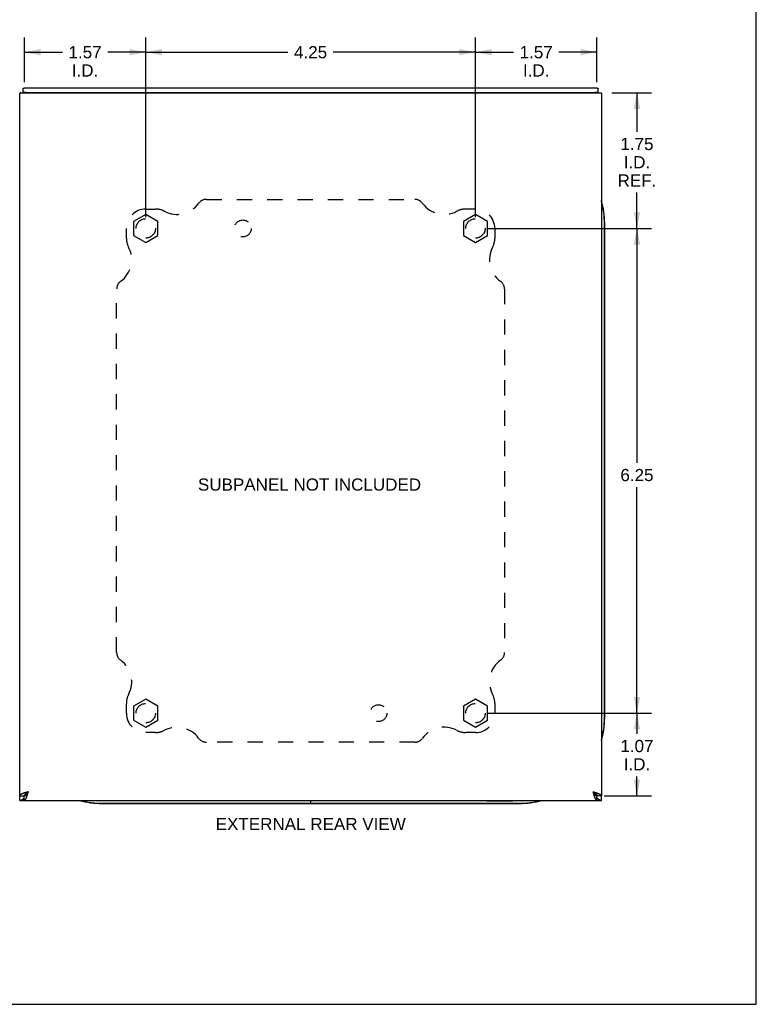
# Model space of a CAD drawing. Header units: inches. Extents: x 0 to 35.6, y 0 to 23.
# Tile 42 of 56: x 26.1 to 35.6, y 0 to 12.7. Entities that reach past the tile are written whole.
import ezdxf

# ---------------------------------------------------------------- set-up
doc = ezdxf.new("R2010")
doc.units = ezdxf.units.IN
doc.header["$LTSCALE"] = 1.957805
doc.header["$MEASUREMENT"] = 0
doc.linetypes.add('HIDDEN', pattern=[0.2, 0.1, -0.1])
doc.layers.get('0').update_dxf_attribs({"linetype": 'CONTINUOUS'})
for name, color, linetype in [('02___PRT_ALL_AXES', 7, 'CONTINUOUS'), ('06___PRT_ALL_SURFS', 7, 'CONTINUOUS'), ('DEFAULT_2', 8, 'HIDDEN'), ('DIMENSIONS', 7, 'CONTINUOUS')]:
    doc.layers.add(name, color=color, linetype=linetype)
doc.styles.get("Standard").update_dxf_attribs({"font": 'arial.ttf'})
doc.dimstyles.new('DIMSTYLE_1', dxfattribs={"dimtxt": 0.157043, "dimasz": 0.209391, "dimexe": 0.09, "dimexo": 0.07, "dimgap": 0.0375, "dimtad": 0, "dimtih": 1, "dimtoh": 1, "dimzin": 4, "dimdsep": 46, "dimtxsty": 'Standard', "dimblk": '_FILLED', "dimblk1": '_FILLED', "dimblk2": '_FILLED', "dimcen": 0.09, "dimazin": 1, "dimtfac": 1, "dimtofl": 0, "dimtmove": 0, "dimatfit": 3, "dimldrblk": '_FILLED', "dimfxl": 0, "dimtolj": 1, "dimtzin": 4, "dimarcsym": 0})

# ---------------------------------------------------------------- blocks, each defined once
blk = doc.blocks.new('_FILLED')
at = {"color": 0, "linetype": 'ByBlock'}
blk.add_solid([(0, 0), (-1, 0.2), (-1, -0.2)], dxfattribs=at)
blk = doc.blocks.new('*D3')
at = {"layer": 'DIMENSIONS', "color": 2, "linetype": 'Continuous'}
for p, q in [((33.735, 11.754), (34.246, 11.754)), ((34.058, 11.754), (34.058, 11.251)), ((34.058, 10.004), (34.058, 10.466)), ((32.123, 10.004), (34.246, 10.004))]:
    blk.add_line(p, q, dxfattribs=at)
at = {"layer": 'DIMENSIONS', "color": 2, "linetype": 'Continuous', "xscale": 0.2093908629, "yscale": 0.2093908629, "zscale": 0.2093908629}
for p, rotation in [((34.058, 11.754), 90), ((34.058, 10.004), 270)]:
    blk.add_blockref('_FILLED', p, dxfattribs=dict(at, rotation=rotation))
at = {"layer": 'DIMENSIONS', "color": 2, "linetype": 'Continuous', "insert": (34.058, 11.172), "char_height": 0.157, "width": 0.49857, "attachment_point": 2, "line_spacing_factor": 0.9}
blk.add_mtext('1.75\\PI.D.\\PREF.', dxfattribs=at)
blk = doc.blocks.new('*D4')
at = {"layer": 'DIMENSIONS', "color": 2, "linetype": 'Continuous'}
for p, q in [((32.123, 10.004), (34.246, 10.004)), ((34.058, 10.004), (34.058, 6.982)), ((34.058, 3.754), (34.058, 6.668)), ((32.123, 3.754), (34.246, 3.754))]:
    blk.add_line(p, q, dxfattribs=at)
at = {"layer": 'DIMENSIONS', "color": 2, "linetype": 'Continuous', "xscale": 0.2093908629, "yscale": 0.2093908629, "zscale": 0.2093908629}
for p, rotation in [((34.058, 10.004), 90), ((34.058, 3.754), 270)]:
    blk.add_blockref('_FILLED', p, dxfattribs=dict(at, rotation=rotation))
at = {"layer": 'DIMENSIONS', "color": 2, "linetype": 'Continuous', "insert": (34.058, 6.903), "char_height": 0.157, "width": 0.42676, "attachment_point": 2, "line_spacing_factor": 0.9}
blk.add_mtext('6.25', dxfattribs=at)
blk = doc.blocks.new('*D5')
at = {"layer": 'DIMENSIONS', "color": 2, "linetype": 'Continuous'}
for p, q in [((32.123, 3.754), (34.246, 3.754)), ((34.058, 3.754), (34.058, 3.488)), ((34.058, 2.689), (34.058, 2.938)), ((33.636, 2.689), (34.246, 2.689))]:
    blk.add_line(p, q, dxfattribs=at)
at = {"layer": 'DIMENSIONS', "color": 2, "linetype": 'Continuous', "xscale": 0.2093908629, "yscale": 0.2093908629, "zscale": 0.2093908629}
for p, rotation in [((34.058, 3.754), 90), ((34.058, 2.689), 270)]:
    blk.add_blockref('_FILLED', p, dxfattribs=dict(at, rotation=rotation))
at = {"layer": 'DIMENSIONS', "color": 2, "linetype": 'Continuous', "insert": (34.058, 3.409), "char_height": 0.157, "width": 0.42676, "attachment_point": 2, "line_spacing_factor": 0.9}
blk.add_mtext('1.07\\PI.D.', dxfattribs=at)
blk = doc.blocks.new('*D6')
at = {"layer": 'DIMENSIONS', "color": 2, "linetype": 'Continuous'}
for p, q in [((31.976, 10.151), (31.976, 12.465)), ((33.541, 11.891), (33.541, 12.465)), ((31.976, 12.277), (32.467, 12.277)), ((33.541, 12.277), (33.051, 12.277))]:
    blk.add_line(p, q, dxfattribs=at)
at = {"layer": 'DIMENSIONS', "color": 2, "linetype": 'Continuous', "xscale": 0.2093908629, "yscale": 0.2093908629, "zscale": 0.2093908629, "rotation": 180}
blk.add_blockref('_FILLED', (31.976, 12.277), dxfattribs=at)
at = {"layer": 'DIMENSIONS', "color": 2, "linetype": 'Continuous', "xscale": 0.2093908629, "yscale": 0.2093908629, "zscale": 0.2093908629}
blk.add_blockref('_FILLED', (33.541, 12.277), dxfattribs=at)
at = {"layer": 'DIMENSIONS', "color": 2, "linetype": 'Continuous', "insert": (32.759, 12.355), "char_height": 0.157, "width": 0.42676, "attachment_point": 2, "line_spacing_factor": 0.9}
blk.add_mtext('1.57\\PI.D.', dxfattribs=at)
blk = doc.blocks.new('*D7')
at = {"layer": 'DIMENSIONS', "color": 2, "linetype": 'Continuous'}
for p, q in [((27.726, 10.151), (27.726, 12.465)), ((31.976, 10.151), (31.976, 12.465)), ((27.726, 12.277), (29.559, 12.277)), ((31.976, 12.277), (30.143, 12.277))]:
    blk.add_line(p, q, dxfattribs=at)
at = {"layer": 'DIMENSIONS', "color": 2, "linetype": 'Continuous', "xscale": 0.2093908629, "yscale": 0.2093908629, "zscale": 0.2093908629, "rotation": 180}
blk.add_blockref('_FILLED', (27.726, 12.277), dxfattribs=at)
at = {"layer": 'DIMENSIONS', "color": 2, "linetype": 'Continuous', "xscale": 0.2093908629, "yscale": 0.2093908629, "zscale": 0.2093908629}
blk.add_blockref('_FILLED', (31.976, 12.277), dxfattribs=at)
at = {"layer": 'DIMENSIONS', "color": 2, "linetype": 'Continuous', "insert": (29.851, 12.355), "char_height": 0.157, "width": 0.42676, "attachment_point": 2, "line_spacing_factor": 0.9}
blk.add_mtext('4.25', dxfattribs=at)
blk = doc.blocks.new('*D8')
at = {"layer": 'DIMENSIONS', "color": 2, "linetype": 'Continuous'}
for p, q in [((26.161, 11.891), (26.161, 12.465)), ((27.726, 10.151), (27.726, 12.465)), ((26.161, 12.277), (26.652, 12.277)), ((27.726, 12.277), (27.236, 12.277))]:
    blk.add_line(p, q, dxfattribs=at)
at = {"layer": 'DIMENSIONS', "color": 2, "linetype": 'Continuous', "xscale": 0.2093908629, "yscale": 0.2093908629, "zscale": 0.2093908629, "rotation": 180}
blk.add_blockref('_FILLED', (26.161, 12.277), dxfattribs=at)
at = {"layer": 'DIMENSIONS', "color": 2, "linetype": 'Continuous', "xscale": 0.2093908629, "yscale": 0.2093908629, "zscale": 0.2093908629}
blk.add_blockref('_FILLED', (27.726, 12.277), dxfattribs=at)
at = {"layer": 'DIMENSIONS', "color": 2, "linetype": 'Continuous', "insert": (26.944, 12.355), "char_height": 0.157, "width": 0.42676, "attachment_point": 2, "line_spacing_factor": 0.9}
blk.add_mtext('1.57\\PI.D.', dxfattribs=at)

msp = doc.modelspace()

# ---------------------------------------------------------------- linework, layer by layer
at = {"color": 7, "linetype": 'Continuous'}
for p, q in [((35.596, 0), (35.596, 23.033)), ((26.145, 11.754), (26.145, 11.809)), ((33.557, 11.754), (33.557, 11.809)), ((26.185, 11.757), (33.517, 11.757)), ((33.638, 3.692), (33.638, 10.067)), ((33.642, 3.692), (33.642, 10.067)), ((26.101, 2.689), (26.16, 2.689)), ((26.101, 2.629), (26.101, 2.689)), ((26.16, 2.689), (26.162, 2.689)), ((26.16, 2.629), (26.16, 2.689)), ((26.161, 2.691), (26.161, 2.689)), ((26.162, 2.689), (26.163, 2.69)), ((33.489, 2.741), (33.492, 2.736)), ((33.539, 2.69), (33.54, 2.689)), ((33.54, 2.689), (33.542, 2.689)), ((33.541, 2.691), (33.541, 2.689)), ((33.601, 2.689), (33.542, 2.689)), ((33.542, 2.629), (33.542, 2.689)), ((33.601, 2.629), (33.601, 2.689)), ((27.164, 2.592), (29.849, 2.592)), ((27.164, 2.589), (29.849, 2.589)), ((29.849, 2.629), (29.849, 2.589)), ((29.851, 2.629), (29.851, 2.589)), ((29.851, 2.592), (32.539, 2.592)), ((29.851, 2.589), (32.539, 2.589)), ((32.123, 2.624), (32.123, 2.629)), ((32.123, 2.624), (32.46, 2.624)), ((32.46, 2.624), (32.46, 2.629)), ((0, 0), (35.596, 0))]:
    msp.add_line(p, q, dxfattribs=at)
at = {"color": 3, "linetype": 'Continuous'}
for p, q in [((26.185, 11.816), (33.517, 11.816)), ((26.101, 2.689), (26.101, 11.744)), ((26.114, 11.754), (33.588, 11.754)), ((33.601, 11.744), (33.601, 2.689)), ((26.213, 2.741), (26.202, 2.738)), ((33.489, 2.741), (33.492, 2.73)), ((26.101, 2.629), (33.601, 2.629))]:
    msp.add_line(p, q, dxfattribs=at)
for points in [[(26.145, 11.809), (26.145, 11.809), (26.145, 11.81), (26.146, 11.81), (26.146, 11.811), (26.147, 11.811), (26.147, 11.811), (26.148, 11.812), (26.149, 11.812), (26.15, 11.812), (26.151, 11.813), (26.153, 11.813), (26.154, 11.813), (26.155, 11.814), (26.157, 11.814), (26.158, 11.814), (26.16, 11.815), (26.162, 11.815), (26.164, 11.815), (26.166, 11.815), (26.168, 11.815), (26.17, 11.816), (26.172, 11.816), (26.174, 11.816), (26.176, 11.816), (26.178, 11.816), (26.181, 11.816), (26.183, 11.816), (26.185, 11.816)], [(33.517, 11.816), (33.519, 11.816), (33.522, 11.816), (33.524, 11.816), (33.526, 11.816), (33.528, 11.816), (33.53, 11.816), (33.532, 11.816), (33.534, 11.815), (33.536, 11.815), (33.538, 11.815), (33.54, 11.815), (33.542, 11.815), (33.544, 11.814), (33.545, 11.814), (33.547, 11.814), (33.548, 11.813), (33.55, 11.813), (33.551, 11.813), (33.552, 11.812), (33.553, 11.812), (33.554, 11.812), (33.555, 11.811), (33.556, 11.811), (33.556, 11.811), (33.557, 11.81), (33.557, 11.81), (33.557, 11.809), (33.557, 11.809)], [(26.114, 11.754), (26.112, 11.753), (26.11, 11.752), (26.108, 11.751), (26.107, 11.751), (26.106, 11.75), (26.104, 11.749), (26.103, 11.748), (26.103, 11.748), (26.102, 11.747), (26.101, 11.746), (26.101, 11.745), (26.101, 11.744)], [(33.588, 11.754), (33.59, 11.753), (33.592, 11.752), (33.594, 11.751), (33.595, 11.751), (33.597, 11.75), (33.598, 11.749), (33.599, 11.748), (33.6, 11.748), (33.6, 11.747), (33.601, 11.746), (33.601, 11.745), (33.601, 11.744)], [(26.202, 2.738), (26.197, 2.737), (26.191, 2.735), (26.186, 2.733), (26.181, 2.732), (26.175, 2.73), (26.17, 2.728), (26.165, 2.727), (26.16, 2.725), (26.156, 2.724), (26.151, 2.722), (26.146, 2.72), (26.142, 2.719), (26.138, 2.717), (26.134, 2.715), (26.13, 2.714), (26.127, 2.712), (26.123, 2.711), (26.12, 2.709), (26.117, 2.707), (26.114, 2.706), (26.112, 2.704), (26.11, 2.702), (26.108, 2.701), (26.106, 2.699), (26.104, 2.698), (26.103, 2.696), (26.102, 2.694), (26.102, 2.693), (26.101, 2.691), (26.101, 2.689)], [(26.16, 2.629), (26.162, 2.63), (26.163, 2.63), (26.165, 2.631), (26.167, 2.632), (26.168, 2.633), (26.17, 2.634), (26.172, 2.636), (26.173, 2.638), (26.175, 2.64), (26.177, 2.643), (26.178, 2.645), (26.18, 2.648), (26.182, 2.651), (26.183, 2.655), (26.185, 2.658), (26.187, 2.662), (26.188, 2.666), (26.19, 2.67), (26.192, 2.675), (26.193, 2.679), (26.195, 2.684), (26.197, 2.689), (26.198, 2.694), (26.2, 2.699), (26.202, 2.704), (26.203, 2.709), (26.205, 2.714), (26.207, 2.72), (26.208, 2.725), (26.21, 2.73), (26.213, 2.741)], [(33.489, 2.741), (33.5, 2.738), (33.506, 2.737), (33.511, 2.735), (33.516, 2.733), (33.522, 2.732), (33.527, 2.73), (33.532, 2.728), (33.537, 2.727), (33.542, 2.725), (33.547, 2.724), (33.551, 2.722), (33.556, 2.72), (33.56, 2.719), (33.564, 2.717), (33.568, 2.715), (33.572, 2.714), (33.576, 2.712), (33.579, 2.711), (33.582, 2.709), (33.585, 2.707), (33.588, 2.706), (33.59, 2.704), (33.593, 2.702), (33.595, 2.701), (33.596, 2.699), (33.598, 2.698), (33.599, 2.696), (33.6, 2.694), (33.601, 2.693), (33.601, 2.691), (33.601, 2.689)], [(33.492, 2.73), (33.494, 2.725), (33.496, 2.72), (33.497, 2.714), (33.499, 2.709), (33.501, 2.704), (33.502, 2.699), (33.504, 2.693), (33.506, 2.689), (33.507, 2.684), (33.509, 2.679), (33.511, 2.675), (33.512, 2.67), (33.514, 2.666), (33.516, 2.662), (33.517, 2.658), (33.519, 2.655), (33.521, 2.651), (33.522, 2.648), (33.524, 2.645), (33.526, 2.643), (33.527, 2.64), (33.529, 2.638), (33.531, 2.636), (33.532, 2.634), (33.534, 2.633), (33.536, 2.632), (33.537, 2.631), (33.539, 2.63), (33.54, 2.63), (33.542, 2.629)], [(26.101, 2.629), (26.103, 2.629), (26.104, 2.629), (26.106, 2.63), (26.107, 2.63), (26.109, 2.63), (26.11, 2.63), (26.112, 2.631), (26.113, 2.631), (26.115, 2.631), (26.116, 2.632), (26.118, 2.632), (26.119, 2.633), (26.121, 2.633), (26.122, 2.634), (26.124, 2.635), (26.126, 2.635), (26.127, 2.636), (26.129, 2.637), (26.13, 2.638), (26.132, 2.639), (26.133, 2.64), (26.135, 2.641), (26.136, 2.642), (26.138, 2.643), (26.139, 2.644), (26.141, 2.645), (26.142, 2.646), (26.144, 2.647), (26.145, 2.649), (26.147, 2.65), (26.148, 2.651), (26.15, 2.653), (26.151, 2.654), (26.153, 2.655), (26.154, 2.657), (26.156, 2.659), (26.158, 2.66), (26.159, 2.662), (26.16, 2.663)], [(33.542, 2.663), (33.543, 2.662), (33.545, 2.66), (33.546, 2.659), (33.548, 2.657), (33.549, 2.655), (33.551, 2.654), (33.552, 2.653), (33.554, 2.651), (33.555, 2.65), (33.557, 2.649), (33.558, 2.647), (33.56, 2.646), (33.562, 2.645), (33.563, 2.644), (33.565, 2.643), (33.566, 2.642), (33.568, 2.641), (33.569, 2.64), (33.571, 2.639), (33.572, 2.638), (33.574, 2.637), (33.575, 2.636), (33.577, 2.635), (33.578, 2.635), (33.58, 2.634), (33.581, 2.633), (33.583, 2.633), (33.584, 2.632), (33.586, 2.632), (33.587, 2.631), (33.589, 2.631), (33.59, 2.631), (33.592, 2.63), (33.594, 2.63), (33.595, 2.63), (33.597, 2.63), (33.598, 2.629), (33.6, 2.629), (33.601, 2.629)]]:
    msp.add_lwpolyline(points, dxfattribs=at)
at = {"color": 7, "linetype": 'Continuous'}
for points in [[(26.185, 11.757), (26.183, 11.757), (26.181, 11.757), (26.178, 11.757), (26.176, 11.757), (26.174, 11.757), (26.172, 11.757), (26.17, 11.756), (26.168, 11.756), (26.166, 11.756), (26.164, 11.756), (26.162, 11.756), (26.16, 11.755), (26.158, 11.755), (26.157, 11.755), (26.155, 11.755), (26.154, 11.754), (26.153, 11.754), (26.151, 11.754), (26.151, 11.754)], [(33.552, 11.754), (33.551, 11.754), (33.55, 11.754), (33.548, 11.754), (33.547, 11.755), (33.545, 11.755), (33.544, 11.755), (33.542, 11.755), (33.54, 11.756), (33.538, 11.756), (33.536, 11.756), (33.534, 11.756), (33.532, 11.756), (33.53, 11.757), (33.528, 11.757), (33.526, 11.757), (33.524, 11.757), (33.522, 11.757), (33.519, 11.757), (33.517, 11.757)], [(26.213, 2.741), (26.21, 2.739), (26.207, 2.737), (26.204, 2.735), (26.201, 2.733), (26.198, 2.731), (26.195, 2.729), (26.192, 2.727), (26.189, 2.725), (26.186, 2.723), (26.184, 2.721), (26.181, 2.719), (26.179, 2.717), (26.176, 2.715), (26.174, 2.713), (26.172, 2.711), (26.17, 2.709), (26.169, 2.707), (26.167, 2.705), (26.166, 2.703), (26.165, 2.701), (26.163, 2.699), (26.163, 2.697), (26.162, 2.695), (26.162, 2.693), (26.161, 2.691)], [(26.163, 2.69), (26.165, 2.69), (26.167, 2.69), (26.168, 2.691), (26.17, 2.692), (26.172, 2.692), (26.173, 2.693), (26.175, 2.694), (26.177, 2.696), (26.178, 2.697), (26.18, 2.698), (26.182, 2.7), (26.183, 2.701), (26.185, 2.703), (26.187, 2.705), (26.188, 2.706), (26.19, 2.708), (26.192, 2.71), (26.193, 2.713), (26.195, 2.715), (26.197, 2.717), (26.198, 2.719), (26.2, 2.722), (26.202, 2.724), (26.203, 2.726), (26.205, 2.729), (26.207, 2.731), (26.208, 2.734), (26.21, 2.736), (26.213, 2.741)], [(33.489, 2.741), (33.492, 2.739), (33.495, 2.737), (33.499, 2.735), (33.502, 2.733), (33.505, 2.731), (33.508, 2.729), (33.51, 2.727), (33.513, 2.725), (33.516, 2.723), (33.519, 2.721), (33.521, 2.719), (33.524, 2.717), (33.526, 2.715), (33.528, 2.713), (33.53, 2.711), (33.532, 2.709), (33.534, 2.707), (33.535, 2.705), (33.537, 2.703), (33.538, 2.701), (33.539, 2.699), (33.54, 2.697), (33.54, 2.695), (33.541, 2.693), (33.541, 2.691)], [(33.492, 2.736), (33.494, 2.734), (33.496, 2.731), (33.497, 2.729), (33.499, 2.726), (33.501, 2.724), (33.502, 2.721), (33.504, 2.719), (33.506, 2.717), (33.507, 2.715), (33.509, 2.712), (33.511, 2.71), (33.512, 2.708), (33.514, 2.706), (33.516, 2.705), (33.517, 2.703), (33.519, 2.701), (33.521, 2.7), (33.522, 2.698), (33.524, 2.697), (33.526, 2.696), (33.527, 2.694), (33.529, 2.693), (33.531, 2.692), (33.532, 2.692), (33.534, 2.691), (33.536, 2.69), (33.537, 2.69), (33.539, 2.69)]]:
    msp.add_lwpolyline(points, dxfattribs=at)
for centre, radius, start, end in [((32.539, 10.067), 1.103, 0, 15.547), ((32.539, 10.067), 1.1, 0, 14.9143), ((32.539, 3.692), 1.103, 344.4526, 360), ((32.539, 3.692), 1.1, 345.0857, 360), ((27.164, 3.692), 1.103, 254.4526, 270), ((27.164, 3.692), 1.1, 255.0857, 270), ((32.539, 3.692), 1.103, 270, 285.547), ((32.539, 3.692), 1.1, 270, 284.9143)]:
    msp.add_arc(centre, radius, start, end, dxfattribs=at)
at = {"layer": '02___PRT_ALL_AXES', "color": 8, "linetype": 'HIDDEN'}
for centre, radius in [((27.726, 10.004), 0.125), ((28.976, 10.004), 0.109), ((31.976, 10.004), 0.125), ((27.726, 3.754), 0.125), ((30.726, 3.754), 0.109), ((31.976, 3.754), 0.125)]:
    msp.add_circle(centre, radius, dxfattribs=at)
at = {"layer": '06___PRT_ALL_SURFS', "color": 7, "linetype": 'Continuous'}
for p, q in [((27.726, 10.185), (27.57, 10.094)), ((27.882, 10.094), (27.726, 10.185)), ((31.976, 10.185), (31.82, 10.094)), ((32.132, 10.094), (31.976, 10.185)), ((27.57, 10.094), (27.57, 9.914)), ((27.882, 9.914), (27.882, 10.094)), ((31.82, 10.094), (31.82, 9.914)), ((32.132, 9.914), (32.132, 10.094)), ((27.57, 9.914), (27.726, 9.824)), ((27.726, 9.824), (27.882, 9.914)), ((31.82, 9.914), (31.976, 9.824)), ((31.976, 9.824), (32.132, 9.914)), ((27.726, 3.935), (27.57, 3.844)), ((27.57, 3.844), (27.57, 3.664)), ((27.882, 3.844), (27.726, 3.935)), ((27.882, 3.664), (27.882, 3.844)), ((31.976, 3.935), (31.82, 3.844)), ((31.82, 3.844), (31.82, 3.664)), ((32.132, 3.844), (31.976, 3.935)), ((32.132, 3.664), (32.132, 3.844)), ((27.57, 3.664), (27.726, 3.574)), ((27.726, 3.574), (27.882, 3.664)), ((31.82, 3.664), (31.976, 3.574)), ((31.976, 3.574), (32.132, 3.664))]:
    msp.add_line(p, q, dxfattribs=at)
at = {"layer": 'DEFAULT_2', "color": 8, "linetype": 'HIDDEN'}
for p, q in [((28.509, 10.379), (31.193, 10.379)), ((27.726, 10.254), (27.851, 10.254)), ((31.976, 10.254), (31.851, 10.254)), ((27.476, 9.879), (27.476, 10.004)), ((32.226, 10.004), (32.226, 9.879)), ((27.351, 4.537), (27.351, 9.222)), ((32.351, 9.222), (32.351, 4.537)), ((27.476, 3.754), (27.476, 3.879)), ((32.226, 3.879), (32.226, 3.754)), ((27.851, 3.504), (27.726, 3.504)), ((31.976, 3.504), (31.851, 3.504)), ((31.193, 3.379), (28.509, 3.379))]:
    msp.add_line(p, q, dxfattribs=at)
for centre, radius, start, end in [((28.129, 10.529), 0.344, 242.1089, 324.1013), ((28.509, 10.254), 0.125, 90, 144.1013), ((31.193, 10.254), 0.125, 35.8987, 90), ((31.573, 10.529), 0.344, 215.8987, 297.8911), ((27.726, 10.004), 0.25, 90, 180), ((27.851, 10.004), 0.25, 62.1089, 90), ((31.851, 10.004), 0.25, 90, 117.8911), ((31.976, 10.004), 0.25, 0, 90), ((27.726, 9.879), 0.25, 180, 207.8911), ((31.976, 9.879), 0.25, 332.1089, 360), ((27.201, 9.602), 0.344, 305.8987, 27.8911), ((32.501, 9.602), 0.344, 152.1089, 234.1013), ((27.476, 9.222), 0.125, 125.8987, 180), ((32.226, 9.222), 0.125, 0, 54.1013), ((27.476, 4.537), 0.125, 180, 234.1013), ((32.226, 4.537), 0.125, 305.8987, 360), ((27.201, 4.157), 0.344, 332.1089, 54.1013), ((32.501, 4.157), 0.344, 125.8987, 207.8911), ((27.726, 3.879), 0.25, 152.1089, 180), ((31.976, 3.879), 0.25, 0, 27.8911), ((27.726, 3.754), 0.25, 180, 270), ((31.976, 3.754), 0.25, 270, 360), ((28.129, 3.229), 0.344, 35.8987, 117.8911), ((31.573, 3.229), 0.344, 62.1089, 144.1013), ((27.851, 3.754), 0.25, 270, 297.8911), ((28.509, 3.504), 0.125, 215.8987, 270), ((31.193, 3.504), 0.125, 270, 324.1013), ((31.851, 3.754), 0.25, 242.1089, 270)]:
    msp.add_arc(centre, radius, start, end, dxfattribs=at)

# ---------------------------------------------------------------- texts
at = {"layer": 'DIMENSIONS', "color": 2, "linetype": 'Continuous', "char_height": 0.15704, "attachment_point": 2, "line_spacing_factor": 0.9}
for s, insert, width in [('SUBPANEL NOT INCLUDED', (29.837, 6.78), 2.87173), ('EXTERNAL REAR VIEW', (29.853, 2.403), 2.44497)]:
    msp.add_mtext(s, dxfattribs=dict(at, insert=insert, width=width))

# ---------------------------------------------------------------- dimensions: what is measured, and where the dimension line sits
at = {"layer": 'DIMENSIONS', "color": 2, "linetype": 'Continuous'}
dim = msp.add_linear_dim(base=(27.726133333, 12.276862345), p1=(26.161133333, 11.820941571), p2=(27.726133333, 10.080961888), text='<>\\PI.D.', dimstyle='DIMSTYLE_1', dxfattribs=at)
dim.commit()
dim.dimension.update_dxf_attribs({"geometry": '*D8', "text_midpoint": (26.943633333, 12.159079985), "dimtype": 160})
for base, p1, p2, angle, picture, middle in [((27.726, 12.277), (31.976, 10.081), (27.726, 10.081), 180, '*D7', (29.848, 12.276)), ((34.058, 3.754), (32.053, 10.004), (32.053, 3.754), 270, '*D4', (34.057, 6.824))]:
    dim = msp.add_linear_dim(base=base, p1=p1, p2=p2, angle=angle, dimstyle='DIMSTYLE_1', dxfattribs=at)
    dim.commit()
    dim.dimension.update_dxf_attribs({"geometry": picture, "text_midpoint": middle, "dimtype": 160})
for base, p1, p2, angle, text, picture, middle in [((31.976133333, 12.276862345), (33.541133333, 11.820941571), (31.976133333, 10.080961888), 180, '<>\\PI.D.', '*D6', (32.758633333, 12.159079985)), ((34.058, 10.004), (33.665, 11.754), (32.053, 10.004), 270, '<>\\PI.D.\\PREF.', '*D3', (34.058, 10.858)), ((34.05754663, 3.754388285), (33.565706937, 2.689388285), (32.052706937, 3.754388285), 90, '<>\\PI.D.', '*D5', (34.05754663, 3.212751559))]:
    dim = msp.add_linear_dim(base=base, p1=p1, p2=p2, angle=angle, text=text, dimstyle='DIMSTYLE_1', dxfattribs=at)
    dim.commit()
    dim.dimension.update_dxf_attribs({"geometry": picture, "text_midpoint": middle, "dimtype": 160})

doc.saveas('drawing.dxf')
